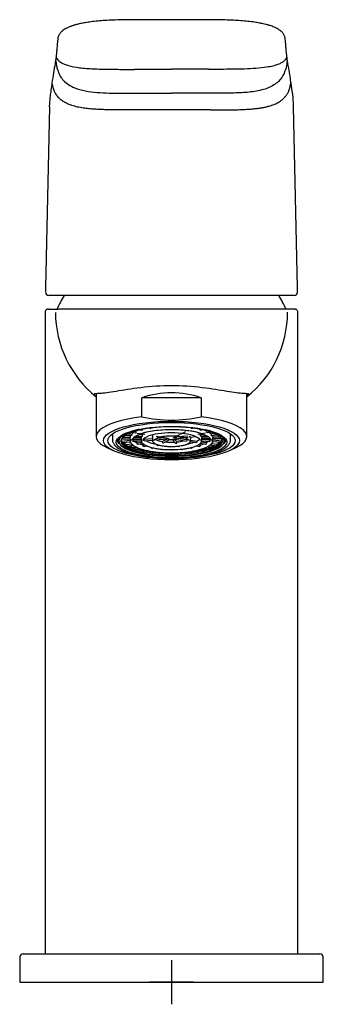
# Model space of a CAD drawing. Header units: millimetres. Extents: x -18 to 318, y -35 to 455.
# Tile 2 of 3: x 55 to 103, y 299 to 455. Entities that reach past the tile are written whole.
import ezdxf

# ---------------------------------------------------------------- set-up
doc = ezdxf.new("R2010")
doc.units = ezdxf.units.MM
doc.layers.add('DV1_Standard', color=7, linetype='Continuous')
doc.layers.add('Standard', color=7, linetype='Continuous')

# ---------------------------------------------------------------- blocks, each defined once
blk = doc.blocks.new('SEANNOT_GROUP')
at = {"layer": 'Standard', "color": 136}
for p, q in [((79.27, 305.97), (79.27, 298.97)), ((82.77, 302.47), (75.77, 302.47))]:
    blk.add_line(p, q, dxfattribs=at)
blk = doc.blocks.new('SE')
at = {"layer": 'DV1_Standard', "color": 7}
for p, q in [((73.4, 447.03), (79.26, 447.03)), ((85.13, 447.03), (79.26, 447.03)), ((73.23, 443.25), (79.26, 443.25)), ((85.29, 443.25), (79.26, 443.25)), ((59.95, 441.06), (59.96, 441.35)), ((98.58, 441.06), (98.57, 441.37)), ((59.93, 441.06), (59.33, 412.42)), ((99.19, 412.43), (98.6, 441.06)), ((98.7, 411.2), (59.83, 411.2)), ((59.26, 408.56), (59.26, 306.97)), ((59.76, 409.04), (61.28, 409.04)), ((98.71, 409.04), (61.28, 409.04)), ((98.71, 409.04), (98.76, 409.04)), ((99.26, 306.97), (99.26, 408.56)), ((67.33, 395.65), (67.33, 388.88)), ((83.95, 395), (74.57, 395)), ((74.57, 392.01), (74.57, 395)), ((83.95, 395), (83.95, 392.01)), ((91.2, 388.88), (91.2, 395.66)), ((74.32, 389.93), (74.55, 389.87)), ((74.59, 389.87), (74.59, 389.87)), ((75.83, 390.2), (75.88, 390.18)), ((75.93, 390.17), (75.94, 390.17)), ((82.47, 390.19), (82.48, 390.19)), ((82.54, 390.2), (82.57, 390.21)), ((83.84, 389.9), (83.84, 389.89)), ((83.88, 389.89), (84.1, 389.96)), ((69.91, 389.3), (69.91, 388.37)), ((70.8, 388.32), (70.97, 387.87)), ((71.35, 388.17), (72.73, 388.28)), ((71.37, 388.53), (72.72, 388.54)), ((71.56, 388.77), (72.71, 388.78)), ((71.98, 389.09), (72.92, 389.02)), ((72.37, 389.3), (72.96, 389.26)), ((72.72, 388.7), (72.71, 388.78)), ((72.72, 388.54), (72.73, 388.23)), ((72.93, 389.03), (72.93, 389.03)), ((72.96, 389.18), (72.96, 389.26)), ((73, 389.56), (73.54, 389.47)), ((73.1, 388.54), (74.46, 388.54)), ((73.21, 388.32), (73.2, 388.23)), ((73.21, 388.32), (74.46, 388.42)), ((73.34, 388.78), (74.45, 388.78)), ((73.51, 389.73), (73.63, 389.71)), ((73.56, 389.48), (73.57, 389.48)), ((73.62, 388.97), (74.6, 388.9)), ((73.63, 389.63), (73.63, 389.71)), ((73.79, 389.43), (75.06, 389.23)), ((74.07, 389.18), (74.64, 389.14)), ((74.45, 388.78), (74.46, 388.7)), ((74.46, 388.55), (74.47, 388.23)), ((74.61, 388.91), (74.61, 388.9)), ((74.64, 389.14), (74.64, 389.05)), ((74.88, 388.45), (76.23, 388.56)), ((74.88, 388.45), (74.88, 388.37)), ((74.92, 388.21), (76.24, 388.32)), ((76.23, 388.75), (76.25, 388.24)), ((76.62, 388.35), (76.62, 388.35)), ((76.63, 388.35), (78.68, 388.51)), ((76.85, 388.94), (78.7, 388.64)), ((76.97, 388.62), (78.25, 388.72)), ((77.8, 388.1), (78.61, 388.5)), ((77.98, 387.89), (79, 388.41)), ((78.43, 388.65), (78.4, 388.69)), ((79.36, 388.4), (79.9, 387.84)), ((79.65, 388.74), (80.67, 389.25)), ((79.71, 388.44), (80.13, 388.02)), ((79.78, 388.47), (81.63, 388.17)), ((79.86, 388.6), (81.92, 388.77)), ((80.08, 388.86), (80.02, 388.78)), ((80.08, 388.86), (81.86, 389.01)), ((80.29, 388.64), (81.71, 388.41)), ((80.81, 389.32), (81.54, 389.69)), ((81.71, 388.33), (81.71, 388.41)), ((82.18, 388.8), (82.18, 388.79)), ((82.19, 388.79), (83.11, 388.86)), ((82.28, 388.24), (82.3, 388.75)), ((82.28, 388.32), (83.26, 388.16)), ((83.42, 389.26), (84.67, 389.47)), ((83.86, 389.17), (84.38, 389.21)), ((83.86, 389.17), (83.86, 389.08)), ((83.89, 388.93), (83.89, 388.93)), ((83.9, 388.92), (84.85, 389)), ((84.05, 388.23), (84.07, 388.59)), ((84.06, 388.45), (85.35, 388.36)), ((84.07, 388.81), (85.14, 388.82)), ((84.07, 388.73), (84.07, 388.81)), ((84.07, 388.58), (84.07, 388.58)), ((84.07, 388.57), (85.4, 388.57)), ((84.89, 389.51), (84.9, 389.51)), ((84.92, 389.51), (85.43, 389.59)), ((85.35, 388.27), (85.35, 388.36)), ((85.53, 389.3), (86.06, 389.35)), ((85.53, 389.3), (85.53, 389.21)), ((85.56, 389.07), (85.56, 389.06)), ((85.57, 389.06), (86.48, 389.13)), ((85.79, 388.23), (85.81, 388.66)), ((85.79, 388.33), (87.21, 388.22)), ((85.81, 388.82), (85.8, 388.73)), ((85.8, 388.58), (85.8, 388.58)), ((85.8, 388.58), (87.13, 388.58)), ((85.81, 388.82), (86.9, 388.83)), ((85.81, 388.66), (85.81, 388.74)), ((87.21, 388.19), (87.21, 388.22)), ((88.61, 388.37), (88.61, 389.3)), ((69.03, 387.13), (70.05, 386.65)), ((71.35, 388.17), (71.35, 388.14)), ((71.36, 388.09), (71.35, 388.14)), ((71.4, 387.94), (71.4, 387.94)), ((71.41, 387.94), (71.4, 387.94)), ((71.41, 387.94), (71.41, 387.94)), ((71.42, 387.93), (72.77, 388.04)), ((72.16, 387.61), (72.95, 387.74)), ((72.16, 387.61), (72.16, 387.57)), ((72.16, 387.52), (72.16, 387.57)), ((72.24, 387.38), (72.24, 387.38)), ((72.26, 387.37), (73.17, 387.53)), ((73.23, 388.09), (73.23, 388.08)), ((73.25, 388.08), (74.48, 388.18)), ((73.45, 387.12), (73.72, 387.2)), ((73.45, 387.12), (73.45, 387.09)), ((73.45, 387.04), (73.45, 387.09)), ((73.56, 386.9), (73.55, 386.9)), ((73.59, 386.9), (74.08, 387.04)), ((73.81, 387.88), (74.53, 388.01)), ((73.81, 387.88), (73.81, 387.8)), ((73.87, 387.66), (73.88, 387.65)), ((73.9, 387.65), (74.7, 387.79)), ((74.79, 387.51), (74.99, 387.57)), ((74.79, 387.51), (74.79, 387.43)), ((74.88, 387.29), (74.89, 387.29)), ((74.91, 388.22), (74.91, 388.22)), ((74.92, 387.29), (75.32, 387.4)), ((75.14, 386.67), (75.13, 386.71)), ((76.19, 387.01), (76.18, 387.01)), ((76.25, 387.02), (76.37, 387.08)), ((76.93, 387.57), (76.93, 387.63)), ((77.05, 387.44), (77.04, 387.44)), ((77.1, 387.45), (77.26, 387.53)), ((77.7, 386.83), (77.71, 386.83)), ((77.8, 388.1), (77.8, 388.02)), ((77.91, 387.88), (77.92, 387.88)), ((79.33, 386.78), (79.32, 386.78)), ((79.99, 387.81), (80.01, 387.81)), ((80.12, 387.93), (80.13, 388.02)), ((80.37, 387.37), (80.38, 387.35)), ((80.47, 387.32), (80.48, 387.32)), ((80.94, 386.84), (80.95, 386.84)), ((81.65, 388.18), (81.66, 388.18)), ((82.23, 388.08), (83.18, 387.92)), ((82.25, 387.1), (82.39, 387.03)), ((82.44, 387.03), (82.45, 387.03)), ((83.14, 386.67), (83.35, 386.57)), ((83.2, 387.93), (83.2, 387.93)), ((83.26, 388.08), (83.26, 388.16)), ((83.27, 387.43), (83.7, 387.31)), ((83.54, 386.74), (83.53, 386.69)), ((83.59, 387.61), (83.82, 387.54)), ((83.73, 387.31), (83.74, 387.31)), ((83.82, 387.46), (83.82, 387.54)), ((83.85, 387.82), (84.69, 387.68)), ((84.01, 388.04), (84.77, 387.92)), ((84.05, 388.2), (85.31, 388.11)), ((84.53, 387.08), (85.05, 386.93)), ((84.71, 387.68), (84.72, 387.69)), ((84.77, 387.83), (84.77, 387.92)), ((84.89, 387.24), (85.19, 387.16)), ((85.09, 386.94), (85.08, 386.93)), ((85.19, 387.13), (85.19, 387.16)), ((85.19, 387.13), (85.19, 387.07)), ((85.32, 388.12), (85.33, 388.12)), ((85.4, 387.57), (86.34, 387.42)), ((85.61, 387.79), (86.45, 387.65)), ((85.77, 388.08), (87.15, 387.98)), ((86.37, 387.42), (86.36, 387.42)), ((86.45, 387.62), (86.44, 387.57)), ((86.45, 387.62), (86.45, 387.65)), ((87.16, 387.99), (87.16, 387.98)), ((87.21, 388.19), (87.21, 388.13)), ((87.55, 387.88), (87.68, 388.21)), ((88.47, 386.65), (89.49, 387.13)), ((75.26, 386.54), (75.25, 386.54)), ((75.32, 386.54), (75.51, 386.64)), ((77.24, 386.31), (77.23, 386.31)), ((77.33, 386.34), (77.37, 386.39)), ((79.35, 386.24), (79.34, 386.24)), ((81.31, 386.4), (81.36, 386.35)), ((81.46, 386.32), (81.45, 386.32)), ((83.42, 386.56), (83.41, 386.56)), ((55.26, 306.48), (55.22, 302.47)), ((55.77, 306.97), (72.36, 306.97)), ((72.36, 306.97), (86.17, 306.97)), ((86.17, 306.97), (102.75, 306.97)), ((102.77, 306.97), (102.75, 306.97)), ((103.3, 302.47), (103.27, 306.48)), ((55.24, 302.47), (103.3, 302.47)), ((103.3, 302.47), (103.29, 302.47))]:
    blk.add_line(p, q, dxfattribs=at)
for centre, radius, start, end in [((59.82, 411.7), 0.5, 178.8014, 270), ((98.7, 411.7), 0.5, 269.9851, 1.2142), ((98.71, 411.7), 0.5, 270, 1.1986), ((79.26, 400.64), 20, 148.1153, 155.1654), ((79.26, 400.64), 20, 24.8346, 31.8798), ((78.16, 408.63), 17.28, 180.283, 231.1327), ((80.48, 408.57), 17.16, 308.6813, 359.917), ((79.26, 359.68), 37.24, 82.4763, 97.5237), ((79.26, 412.45), 20.97, 257.0745, 282.9255), ((76.2, 384.24), 6.05, 112.0798, 115.2089), ((75.91, 390.3), 0.138, 283.3706, 323.6812), ((82.5, 390.32), 0.137, 218.6638, 257.5469), ((72, 388.79), 0.917, 214.0418, 225.2343), ((72, 388.82), 0.917, 214.856, 225.2043), ((73.4, 388.73), 0.684, 153.7073, 175.8943), ((61.08, 388.3), 11.65, 1.2287, 1.967), ((73.71, 388.81), 0.7, 205.2845, 224.3861), ((74.95, 388.74), 0.501, 160.0357, 174.639), ((65.85, 388.41), 8.61, 0.9199, 1.9183), ((77.35, 391.89), 4.25, 238.9837, 262.7003), ((78.09, 390.67), 2.59, 242.4535, 263.5655), ((78.76, 389.01), 0.491, 227.5467, 266.1044), ((78.99, 389.26), 0.84, 243.6145, 261.3639), ((78.67, 388.73), 0.225, 274.2318, 287.7261), ((78.76, 389.02), 0.384, 260.7592, 272.8953), ((79.26, 390.57), 2.18, 263.0427, 273.0197), ((79.38, 389.75), 1.35, 275.3813, 288.2925), ((79.5, 389.02), 0.323, 277.0373, 298.219), ((79.75, 388.93), 0.447, 268.679, 310.4772), ((79.62, 389.08), 0.507, 289.874, 322.7127), ((79.84, 388.97), 0.366, 263.2765, 274.482), ((79.66, 388.11), 0.869, 60.6382, 67.0765), ((79.82, 388.88), 0.364, 305.6482, 313.3416), ((79.8, 392.86), 4.85, 273.7998, 287.6308), ((83.54, 388.73), 0.538, 9.6137, 22.9913), ((86.79, 388.63), 2.72, 177.9701, 181.1266), ((84.86, 388.79), 0.653, 318.1909, 334.6309), ((85.08, 388.71), 0.734, 8.4118, 28.9844), ((88.68, 388.63), 2.87, 177.8734, 180.8657), ((86.58, 388.8), 0.856, 317.3354, 323.8251), ((86.58, 388.77), 0.856, 317.3029, 324.4571), ((86.9, 388.57), 0.859, 330.1262, 346.9661), ((71.71, 388.11), 0.357, 184.2138, 208.8653), ((73.43, 390.27), 2.99, 231.2098, 244.7195), ((73.43, 390.31), 2.99, 232.1413, 244.7063), ((72.27, 387.45), 0.0814, 238.8522, 243.9497), ((72.27, 387.43), 0.0531, 244.0528, 250.9695), ((75.61, 394.83), 8.04, 247.2736, 254.4055), ((75.61, 394.86), 8.04, 247.7121, 254.3992), ((73.62, 387.06), 0.17, 185.1991, 240.1212), ((74.8, 389.94), 2.29, 234.0118, 244.3277), ((73.58, 387.01), 0.11, 246.9213, 254.1671), ((73.58, 386.98), 0.0795, 254.17, 263.2445), ((77.63, 402.07), 15.55, 255.9554, 260.7514), ((77.63, 402.1), 15.55, 256.189, 259.6144), ((76.47, 393.43), 6.15, 248.5826, 254.2045), ((75.29, 386.68), 0.15, 186.138, 248.5105), ((78.01, 398.97), 11.9, 256.6538, 257.6687), ((76.21, 387.14), 0.136, 179.8546, 257.1373), ((77.07, 387.57), 0.136, 179.7459, 257.0567), ((78.74, 397.4), 10.58, 261.833, 265.844), ((77.71, 386.97), 0.131, 219.8743, 265.0378), ((77.72, 386.95), 0.113, 265.0637, 317.9086), ((77.94, 388.01), 0.136, 179.4921, 256.8688), ((77.93, 387.98), 0.0992, 262.3463, 296.0855), ((79.05, 394.5), 7.19, 263.0522, 267.7698), ((79.26, 397.14), 9.16, 263.7138, 273.1021), ((79.32, 386.9), 0.123, 230.7403, 270.855), ((79.33, 386.9), 0.124, 269.4695, 308.9331), ((79.99, 387.92), 0.112, 224.426, 275.0388), ((79.99, 387.94), 0.132, 275.7476, 357.8626), ((80.46, 387.43), 0.112, 224.4308, 275.1617), ((80.47, 387.45), 0.132, 275.5849, 338.9849), ((80.93, 386.95), 0.112, 224.4329, 275.2146), ((80.94, 386.97), 0.132, 275.515, 329.0841), ((80.15, 395.47), 7.95, 281.5616, 289.7686), ((82.42, 387.16), 0.138, 283.832, 0.1523), ((80.6, 398.51), 11.43, 282.5343, 283.8663), ((83.38, 386.71), 0.154, 298.7416, 353.6603), ((81.01, 401.47), 14.94, 279.7292, 284.5955), ((81.01, 401.5), 14.94, 280.51, 284.3513), ((85.06, 387), 0.0643, 262.5608, 286.9655), ((85.05, 387.07), 0.135, 287.3599, 302.5978), ((85.01, 387.09), 0.183, 309.4982, 353.9282), ((83.08, 394.37), 7.55, 286.2433, 293.5679), ((83.08, 394.41), 7.55, 286.2518, 293.1033), ((86.3, 387.54), 0.129, 298.9117, 312.8119), ((86.19, 387.59), 0.248, 322.8258, 354.263), ((85.24, 390.07), 2.73, 296.3333, 310.4316), ((85.24, 390.1), 2.73, 296.3492, 309.4269), ((86.98, 388.13), 0.231, 319.8718, 326.2465), ((86.71, 388.18), 0.494, 338.9515, 354.1784), ((75.27, 386.67), 0.137, 251.8241, 260.719), ((75.28, 386.64), 0.11, 260.6845, 271.057), ((75.28, 386.62), 0.0879, 273.1745, 297.055), ((77.24, 386.44), 0.134, 185.907, 254.1045), ((77.24, 386.46), 0.153, 255.2105, 265.7339), ((77.25, 386.45), 0.136, 265.706, 277.1175), ((77.25, 386.41), 0.104, 277.2813, 318.3747), ((79.33, 386.36), 0.118, 203.6104, 257.5035), ((79.34, 386.39), 0.151, 257.7272, 270.1804), ((79.35, 386.39), 0.152, 270.1591, 282.6479), ((79.36, 386.36), 0.119, 282.9661, 334.8382), ((81.43, 386.42), 0.102, 224.0763, 258.6485), ((81.44, 386.45), 0.132, 259.6884, 274.6704), ((81.45, 386.48), 0.153, 274.6215, 288.4168), ((81.45, 386.46), 0.135, 290.0473, 354.0553), ((83.39, 386.65), 0.088, 243.3643, 256.7265), ((83.39, 386.66), 0.101, 261.2379, 279.8854), ((83.39, 386.71), 0.147, 280.0334, 294.779), ((55.76, 306.47), 0.5, 90, 179.5), ((102.77, 306.47), 0.5, 0.5, 90)]:
    blk.add_arc(centre, radius, start, end, dxfattribs=at)
for centre, major_axis, ratio, start_param, end_param in [((79.26, 385.8), (-11.94, 0), 0.838561, 4.308563, 5.116215), ((79.26, 388.88), (11.93, 0), 0.285187, 1.974622, 3.68302), ((79.26, 388.88), (-11.93, 0), 0.285187, 2.600166, 4.308563), ((79.26, 388.14), (8.34, 0), 0.285192, 2.229343, 6.283185), ((79.26, 388.13), (6.4, 0), 0.285187, 0.708074, 2.514), ((79.26, 388.13), (6.4, 0), 0.285187, 0.680303, 2.459504), ((79.26, 388.14), (8.34, 0), 0.285192, 0, 0.86232), ((79.26, 388.37), (9.35, 0), 0.285187, 3.143132, 3.15174), ((79.26, 388.59), (8.51, 0), 0.285192, 3.148989, 3.251215), ((79.26, 388.32), (8.02, 0), 0.285192, 3.141434, 6.235336), ((79.26, 388.76), (-6.55, 0), 0.285192, -0.418527, -0.272287), ((79.26, 388.25), (-6.27, 0), 0.285187, 6.272625, 6.283185), ((79.26, 388.25), (-6.27, 0), 0.285187, 0, 0.010148), ((79.26, 388.25), (-4.79, 0), 0.285187, 6.262715, 6.283185), ((79.26, 388.25), (-4.79, 0), 0.285187, 0, 0.010502), ((79.26, 388.76), (-4.81, 0), 0.285192, -0.384094, -0.279682), ((79.26, 388.25), (-4.53, 0), 0.285187, 6.272684, 6.283185), ((79.26, 388.25), (-4.53, 0), 0.285187, 0, 0.010148), ((79.26, 388.13), (-4.66, 0), 0.285187, 3.778958, 5.64829), ((79.26, 388.13), (-4.67, 0), 0.285187, 3.787897, 5.639739), ((79.26, 388.25), (3.02, 0), 0.285187, 3.123982, 3.152094), ((79.26, 388.25), (2.76, 0), 0.285187, 3.13627, 3.15174), ((79.26, 388.13), (2.89, 0), 0.285187, 0.71851, 2.45901), ((79.26, 388.13), (2.88, 0), 0.285187, 0.647038, 2.38274), ((79.26, 388.76), (4.81, 0), 0.285192, 0.299718, 0.402614), ((79.26, 388.25), (-4.79, 0), 0.285187, 3.131091, 3.15174), ((79.26, 388.76), (6.55, 0), 0.285192, 0.292324, 0.436723), ((79.26, 388.25), (-6.27, 0), 0.285187, 3.152094, 3.155747), ((79.26, 388.25), (6.53, 0), 0.285187, 0, 0.010148), ((79.26, 388.25), (6.53, 0), 0.285187, 6.280797, 6.283185), ((79.26, 388.59), (8.51, 0), 0.285192, 6.173563, 6.271923), ((79.26, 388.57), (-8.16, 0), 0.285192, 0.205538, 0.270371), ((79.26, 388.57), (-8.16, 0), 0.285192, 0.273206, 0.531436), ((79.26, 388.57), (-8.16, 0), 0.285192, 0.535737, 0.79253), ((79.26, 388.57), (-8.16, 0), 0.285192, 0.798241, 1.053663), ((79.26, 388.13), (6.4, 0), 0.285187, 4.044112, 5.31479), ((79.26, 388.13), (-4.66, 0), 0.285187, 1.087328, 2.206344), ((79.26, 388.13), (2.88, 0), 0.285187, 4.226708, 5.18611), ((79.26, 388.13), (-4.67, 0), 0.285187, 1.294238, 2.055367), ((79.26, 388.13), (2.89, 0), 0.285187, 4.545926, 5.277525), ((79.26, 388.57), (8.16, 0), 0.285192, -1.03165, -0.781292), ((79.26, 388.76), (6.25, 0), 0.285192, -0.753908, -0.615893), ((79.26, 388.76), (6.25, 0), 0.285192, -0.492106, -0.365007), ((79.26, 388.57), (8.16, 0), 0.285192, -0.769533, -0.519721), ((79.26, 388.57), (8.16, 0), 0.285192, -0.507503, -0.258059), ((79.26, 388.57), (-8.16, 0), 0.285192, -3.387157, -3.34713), ((79.26, 388.57), (-8.16, 0), 0.285192, 1.060704, 1.31485), ((79.26, 388.13), (6.4, 0), 0.285187, 4.101957, 5.211538), ((79.26, 388.57), (-8.16, 0), 0.285192, 1.323115, 1.576099), ((79.26, 388.57), (8.16, 0), 0.285192, 4.727057, 4.979012), ((79.26, 388.57), (8.16, 0), 0.285192, -1.29385, -1.042775)]:
    blk.add_ellipse(centre, major_axis=major_axis, ratio=ratio, start_param=start_param, end_param=end_param, dxfattribs=at)
for centre, major_axis in [((79.26, 388.23), (-10.75, 0)), ((79.26, 388.23), (10.07, 0)), ((79.26, 387.99), (-8.75, 0))]:
    blk.add_ellipse(centre, major_axis=major_axis, ratio=0.285187, dxfattribs=at)
for points, knots in [([(98.59, 441.41), (98.58, 441.46), (98.58, 441.67), (98.55, 442.07), (98.53, 442.59), (98.45, 443.12), (98.36, 443.67), (98.28, 444.22), (98.18, 444.97), (98.03, 445.96), (97.85, 447.07), (97.71, 447.87), (97.63, 448.3), (97.6, 448.5), (97.57, 448.66), (97.54, 448.95), (97.5, 449.37), (97.46, 449.75), (97.43, 450.16), (97.39, 450.54), (97.36, 450.89), (97.33, 451.19), (97.31, 451.45), (97.29, 451.64), (97.28, 451.77), (97.27, 451.86), (97.25, 451.96), (97.22, 452.08), (97.19, 452.22), (97.13, 452.37), (97.04, 452.55), (96.91, 452.74), (96.75, 452.93), (96.57, 453.1), (96.38, 453.24), (96.2, 453.36), (96.01, 453.48), (95.79, 453.59), (95.52, 453.71), (95.22, 453.83), (94.93, 453.93), (94.7, 454), (94.54, 454.05), (94.39, 454.09), (94.15, 454.16), (93.75, 454.25), (93.14, 454.37), (92.35, 454.5), (91.36, 454.62), (90.24, 454.73), (89.03, 454.8), (87.7, 454.85), (86.25, 454.88), (84.5, 454.88), (82.42, 454.88), (80.09, 454.88), (77.82, 454.88), (75.74, 454.88), (73.83, 454.88), (72.05, 454.88), (70.46, 454.84), (69.08, 454.78), (67.88, 454.69), (66.79, 454.58), (65.83, 454.45), (65.02, 454.3), (64.35, 454.15), (63.9, 454.03), (63.6, 453.93), (63.4, 453.86), (63.17, 453.78), (62.92, 453.67), (62.64, 453.54), (62.37, 453.39), (62.13, 453.23), (61.94, 453.09), (61.78, 452.93), (61.57, 452.7), (61.38, 452.37), (61.28, 452), (61.24, 451.7), (61.21, 451.41), (61.18, 451.12), (61.15, 450.79), (61.12, 450.42), (61.09, 450.07), (61.06, 449.74), (61.03, 449.43), (61, 449.11), (60.97, 448.73), (60.93, 448.54), (60.88, 448.25), (60.76, 447.57), (60.57, 446.43), (60.35, 445.03), (60.21, 443.95), (60.1, 443.26), (60.02, 442.8), (60, 442.46), (59.99, 442.29), (59.98, 442.26)], [0, 0, 0, 0, 0.005646, 0.026321, 0.047924, 0.07046, 0.093637, 0.117679, 0.142088, 0.190946, 0.247308, 0.287596, 0.295974, 0.304327, 0.312647, 0.320893, 0.328769, 0.337993, 0.347295, 0.355668, 0.363202, 0.369892, 0.375724, 0.380113, 0.382109, 0.383978, 0.385953, 0.388181, 0.390784, 0.393685, 0.396917, 0.400627, 0.40457, 0.408132, 0.411056, 0.413631, 0.416057, 0.418559, 0.421591, 0.424743, 0.427521, 0.429477, 0.430636, 0.431539, 0.433055, 0.436326, 0.440501, 0.4456, 0.451715, 0.458198, 0.464712, 0.471845, 0.479691, 0.488137, 0.499815, 0.513156, 0.525539, 0.536352, 0.546554, 0.556154, 0.564976, 0.57205, 0.578742, 0.585046, 0.59092, 0.596341, 0.601346, 0.605444, 0.607295, 0.608959, 0.611066, 0.613767, 0.616724, 0.620274, 0.623962, 0.627141, 0.629782, 0.633341, 0.641194, 0.64792, 0.653898, 0.659654, 0.665868, 0.673394, 0.681656, 0.690303, 0.696751, 0.703525, 0.710623, 0.718093, 0.727264, 0.740272, 0.754011, 0.818257, 0.889533, 0.937884, 0.958396, 0.978143, 0.996975, 1, 1, 1, 1]), ([(60.94, 448.38), (60.95, 448.33), (60.98, 448.02), (61.07, 447.46), (61.28, 446.71), (61.62, 445.96), (62.14, 445.25), (62.89, 444.6), (64.03, 444), (65.61, 443.56), (67.49, 443.34), (69.4, 443.26), (71.32, 443.25), (72.59, 443.25), (73.23, 443.25)], [0, 0, 0, 0, 0.015317, 0.091576, 0.167835, 0.244094, 0.320353, 0.396611, 0.47287, 0.578297, 0.683723, 0.789149, 0.894576, 1, 1, 1, 1]), ([(61.01, 448.94), (61.05, 448.85), (61.14, 448.68), (61.34, 448.43), (61.73, 448.1), (62.48, 447.71), (64.12, 447.32), (66.33, 447.11), (68.68, 447.04), (71.05, 447.02), (72.62, 447.02), (73.4, 447.02)], [0, 0, 0, 0, 0.069885, 0.137847, 0.203245, 0.34121, 0.472754, 0.605169, 0.737583, 0.869315, 1, 1, 1, 1]), ([(97.52, 448.94), (97.51, 448.92), (97.46, 448.81), (97.33, 448.6), (97.07, 448.32), (96.69, 448.04), (96.13, 447.78), (95.36, 447.54), (94.21, 447.32), (92.67, 447.15), (90.81, 447.06), (88.92, 447.03), (87.02, 447.02), (85.76, 447.02), (85.13, 447.02)], [0, 0, 0, 0, 0.013542, 0.089938, 0.166334, 0.24273, 0.319126, 0.395523, 0.471919, 0.577535, 0.683151, 0.788768, 0.894384, 1, 1, 1, 1]), ([(97.58, 448.38), (97.54, 448.04), (97.45, 447.36), (97.08, 446.24), (96.33, 445.06), (94.7, 444.01), (92.44, 443.46), (90.06, 443.28), (87.67, 443.25), (86.08, 443.25), (85.29, 443.25)], [0, 0, 0, 0, 0.103265, 0.203432, 0.337815, 0.471471, 0.604222, 0.736973, 0.868487, 1, 1, 1, 1]), ([(73.07, 440.61), (73.07, 440.61), (72.77, 440.61), (72.16, 440.61), (71.24, 440.61), (70.32, 440.61), (69.4, 440.62), (68.49, 440.64), (67.57, 440.68), (66.65, 440.73), (65.74, 440.82), (64.83, 440.96), (63.95, 441.15), (63.06, 441.44), (62.51, 441.7), (61.98, 442.02), (61.5, 442.4), (61.1, 442.87), (60.78, 443.39), (60.55, 443.96), (60.43, 444.47), (60.38, 444.79), (60.37, 444.9)], [0, 0, 0, 0, 0.000001, 0.057854, 0.115708, 0.173562, 0.231416, 0.289269, 0.347123, 0.404977, 0.46283, 0.520684, 0.578538, 0.636392, 0.684332, 0.732272, 0.780212, 0.828152, 0.876092, 0.924032, 0.971972, 1, 1, 1, 1]), ([(59.98, 442.26), (59.98, 442.14), (59.96, 441.88), (59.95, 441.59), (59.94, 441.41), (59.94, 441.38)], [0, 0, 0, 0, 0.416576, 0.900482, 1, 1, 1, 1]), ([(85.45, 440.61), (84.87, 440.61), (83.68, 440.61), (81.92, 440.61), (80.15, 440.61), (78.38, 440.61), (76.61, 440.61), (74.84, 440.61), (73.66, 440.61), (73.07, 440.61)], [0, 0, 0, 0, 0.142857, 0.285715, 0.428572, 0.57143, 0.714287, 0.857144, 1, 1, 1, 1]), ([(59.33, 412.42), (59.33, 412.24), (59.32, 412.1), (59.32, 411.84), (59.32, 411.75), (59.32, 411.72)], [0, 0, 0, 0, 0.425519, 0.425519, 1, 1, 1, 1]), ([(99.21, 411.71), (99.21, 411.74), (99.21, 411.83), (99.2, 412.1), (99.2, 412.24), (99.2, 412.42)], [0, 0, 0, 0, 0.585501, 0.585501, 1, 1, 1, 1]), ([(59.76, 409.04), (59.68, 409.04), (59.58, 409.03), (59.46, 408.98), (59.39, 408.92), (59.33, 408.85), (59.27, 408.72), (59.27, 408.62), (59.26, 408.54)], [0, 0, 0, 0, 0.267791, 0.386378, 0.500022, 0.613662, 0.732239, 1, 1, 1, 1]), ([(99.26, 408.54), (99.26, 408.63), (99.24, 408.77), (99.14, 408.93), (98.98, 409.03), (98.84, 409.04), (98.76, 409.04)], [0, 0, 0, 0, 0.251254, 0.499989, 0.748735, 1, 1, 1, 1]), ([(74.39, 396.6), (72.92, 396.43), (71.59, 396.2), (69.37, 395.85), (68.51, 395.73), (67.33, 395.65), (67.03, 395.68), (67, 395.51), (67.1, 395.39), (67.32, 395.2)], [0, 0, 0, 0, 0.27719, 0.27719, 0.55438, 0.55438, 0.83157, 0.83157, 1, 1, 1, 1]), ([(91.21, 395.21), (91.25, 395.24), (91.28, 395.27), (91.45, 395.43), (91.52, 395.52), (91.5, 395.68), (91.19, 395.65), (90.03, 395.73), (89.15, 395.85), (86.95, 396.2), (85.61, 396.42), (84.14, 396.6)], [0, 0, 0, 0, 0.027513, 0.027513, 0.16644, 0.16644, 0.444293, 0.444293, 0.722147, 0.722147, 1, 1, 1, 1]), ([(71.24, 388.11), (71.22, 388.71), (72.06, 389.31), (75.02, 390.17), (77.1, 390.42), (80.25, 390.43), (81.31, 390.38), (83.26, 390.15), (84.16, 389.99), (85.65, 389.57), (86.26, 389.32), (87.09, 388.77), (87.31, 388.47), (87.34, 387.56), (86.5, 386.96), (83.54, 386.1), (81.46, 385.85), (78.3, 385.84), (77.25, 385.9), (75.3, 386.12), (74.4, 386.29), (72.9, 386.7), (72.3, 386.96), (71.47, 387.51), (71.25, 387.81), (71.24, 388.11)], [0, 0, 0, 0, 0.125, 0.125, 0.25, 0.25, 0.3125, 0.3125, 0.375, 0.375, 0.4375, 0.4375, 0.5, 0.5, 0.625, 0.625, 0.75, 0.75, 0.8125, 0.8125, 0.875, 0.875, 0.9375, 0.9375, 1, 1, 1, 1]), ([(71.24, 388.11), (71.26, 387.5), (72.14, 386.92), (75.15, 386.08), (77.25, 385.84), (80.4, 385.85), (81.45, 385.91), (83.37, 386.14), (84.26, 386.32), (85.72, 386.74), (86.31, 387), (87.1, 387.55), (87.3, 387.85), (87.27, 388.76), (86.38, 389.35), (83.37, 390.19), (81.28, 390.43), (78.13, 390.42), (77.08, 390.35), (75.15, 390.12), (74.26, 389.95), (72.8, 389.52), (72.21, 389.26), (71.44, 388.72), (71.24, 388.43), (71.24, 388.13)], [0, 0, 0, 0, 0.1252, 0.1252, 0.250401, 0.250401, 0.313001, 0.313001, 0.375601, 0.375601, 0.438201, 0.438201, 0.500801, 0.500801, 0.626002, 0.626002, 0.751202, 0.751202, 0.813802, 0.813802, 0.876402, 0.876402, 0.939002, 0.939002, 1, 1, 1, 1]), ([(74.59, 389.87), (74.58, 389.86), (74.57, 389.86), (74.56, 389.87), (74.56, 389.87), (74.55, 389.87), (74.55, 389.87)], [0, 0, 0, 0, 0.856178, 0.856178, 0.856178, 1, 1, 1, 1]), ([(74.68, 390.01), (74.68, 390), (74.68, 389.98), (74.67, 389.97), (74.67, 389.96), (74.67, 389.94), (74.66, 389.93), (74.65, 389.92), (74.65, 389.91), (74.64, 389.9), (74.63, 389.89), (74.62, 389.88), (74.61, 389.88), (74.6, 389.87), (74.6, 389.87), (74.59, 389.87)], [0, 0, 0, 0, 0.221311, 0.221311, 0.221311, 0.442628, 0.442628, 0.442628, 0.663859, 0.663859, 0.663859, 0.885042, 0.885042, 0.885042, 1, 1, 1, 1]), ([(75.93, 390.17), (75.92, 390.17), (75.91, 390.17), (75.89, 390.17), (75.89, 390.17), (75.88, 390.17), (75.88, 390.18)], [0, 0, 0, 0, 0.63709, 0.63709, 0.63709, 1, 1, 1, 1]), ([(82.54, 390.2), (82.54, 390.19), (82.53, 390.19), (82.53, 390.19), (82.52, 390.19), (82.51, 390.19), (82.5, 390.19), (82.49, 390.19), (82.49, 390.19), (82.48, 390.19)], [0, 0, 0, 0, 0.0557124, 0.0557124, 0.0557124, 0.6770604, 0.6770604, 0.6770604, 1, 1, 1, 1]), ([(83.84, 389.9), (83.83, 389.9), (83.82, 389.9), (83.81, 389.91), (83.8, 389.92), (83.79, 389.93), (83.78, 389.94), (83.77, 389.95), (83.77, 389.96), (83.76, 389.97), (83.76, 389.99), (83.75, 390), (83.75, 390.01), (83.75, 390.02), (83.75, 390.03), (83.75, 390.04)], [0, 0, 0, 0, 0.221181, 0.221181, 0.221181, 0.442362, 0.442362, 0.442362, 0.66354, 0.66354, 0.66354, 0.884735, 0.884735, 0.884735, 1, 1, 1, 1]), ([(83.88, 389.89), (83.87, 389.89), (83.87, 389.89), (83.86, 389.89), (83.85, 389.89), (83.85, 389.89), (83.84, 389.89)], [0, 0, 0, 0, 0.563168, 0.563168, 0.563168, 1, 1, 1, 1]), ([(69.91, 388.33), (69.92, 388.28), (69.92, 388.18), (69.97, 388), (70.05, 387.81), (70.17, 387.62), (70.32, 387.44), (70.51, 387.26), (70.73, 387.08), (71, 386.91), (71.29, 386.75), (71.62, 386.6), (71.97, 386.46), (72.35, 386.32), (72.76, 386.2), (73.19, 386.08), (73.64, 385.97), (74.11, 385.87), (74.6, 385.78), (75.11, 385.7), (75.64, 385.63), (76.18, 385.57), (76.73, 385.52), (77.29, 385.48), (77.86, 385.45), (78.43, 385.43), (79, 385.42), (79.58, 385.42), (80.16, 385.43), (80.73, 385.45), (81.3, 385.48), (81.85, 385.53), (82.4, 385.58), (82.94, 385.64), (83.46, 385.71), (83.97, 385.79), (84.46, 385.88), (84.93, 385.98), (85.38, 386.09), (85.8, 386.21), (86.2, 386.33), (86.58, 386.47), (86.93, 386.61), (87.25, 386.76), (87.54, 386.92), (87.81, 387.09), (88.04, 387.27), (88.23, 387.47), (88.39, 387.66), (88.5, 387.86), (88.57, 388.05), (88.61, 388.23), (88.61, 388.33), (88.61, 388.37)], [0, 0, 0, 0, 0.011027, 0.027892, 0.045017, 0.062837, 0.081626, 0.101423, 0.121988, 0.14294, 0.163948, 0.184846, 0.205609, 0.226245, 0.246772, 0.26721, 0.287577, 0.307886, 0.328149, 0.348376, 0.368573, 0.388746, 0.408901, 0.429042, 0.449172, 0.469294, 0.489412, 0.509527, 0.529642, 0.54976, 0.569881, 0.59001, 0.610149, 0.630302, 0.650472, 0.670663, 0.690882, 0.711134, 0.731429, 0.751775, 0.772185, 0.792676, 0.813265, 0.833976, 0.854829, 0.875836, 0.896974, 0.918066, 0.938736, 0.956279, 0.972982, 0.990734, 1, 1, 1, 1]), ([(72.73, 388.23), (72.74, 388.2), (72.74, 388.12), (72.78, 387.99), (72.86, 387.84), (72.97, 387.7), (73.12, 387.56), (73.31, 387.42), (73.53, 387.29), (73.78, 387.17), (74.06, 387.05), (74.37, 386.94), (74.71, 386.83), (75.07, 386.74), (75.36, 386.67), (75.51, 386.64), (75.54, 386.64)], [0, 0, 0, 0, 0.042267, 0.114554, 0.187966, 0.264075, 0.342833, 0.423143, 0.503922, 0.584518, 0.664828, 0.744869, 0.824686, 0.904327, 0.983831, 1, 1, 1, 1]), ([(72.96, 389.18), (72.96, 389.16), (72.96, 389.15), (72.96, 389.14), (72.96, 389.12), (72.95, 389.11), (72.95, 389.1), (72.95, 389.08), (72.95, 389.07), (72.94, 389.06), (72.94, 389.05), (72.94, 389.04), (72.93, 389.04), (72.93, 389.03), (72.93, 389.03), (72.93, 389.03)], [0, 0, 0, 0, 0.221311, 0.221311, 0.221311, 0.442628, 0.442628, 0.442628, 0.663859, 0.663859, 0.663859, 0.885042, 0.885042, 0.885042, 1, 1, 1, 1]), ([(72.99, 388.27), (72.99, 388.28), (72.99, 388.32), (73.01, 388.4), (73.07, 388.51), (73.16, 388.63), (73.29, 388.75), (73.45, 388.87), (73.64, 388.98), (73.87, 389.1), (74.11, 389.2), (74.26, 389.26), (74.34, 389.28)], [0, 0, 0, 0, 0.028013, 0.142737, 0.250974, 0.365764, 0.477086, 0.587416, 0.697726, 0.808373, 0.919467, 1, 1, 1, 1]), ([(73.23, 388.09), (73.23, 388.09), (73.22, 388.1), (73.22, 388.1), (73.22, 388.11), (73.21, 388.12), (73.21, 388.13), (73.21, 388.14), (73.21, 388.16), (73.21, 388.17), (73.2, 388.18), (73.2, 388.2), (73.2, 388.21), (73.2, 388.22), (73.2, 388.23), (73.2, 388.23)], [0, 0, 0, 0, 0.220923, 0.220923, 0.220923, 0.441834, 0.441834, 0.441834, 0.66293, 0.66293, 0.66293, 0.884314, 0.884314, 0.884314, 1, 1, 1, 1]), ([(73.63, 389.63), (73.63, 389.61), (73.63, 389.6), (73.62, 389.58), (73.62, 389.57), (73.62, 389.56), (73.61, 389.54), (73.61, 389.53), (73.6, 389.52), (73.6, 389.51), (73.59, 389.5), (73.59, 389.49), (73.58, 389.49), (73.57, 389.48), (73.57, 389.48), (73.57, 389.48)], [0, 0, 0, 0, 0.221311, 0.221311, 0.221311, 0.442628, 0.442628, 0.442628, 0.663859, 0.663859, 0.663859, 0.885042, 0.885042, 0.885042, 1, 1, 1, 1]), ([(74.64, 389.05), (74.64, 389.04), (74.64, 389.03), (74.64, 389.01), (74.64, 389), (74.64, 388.99), (74.63, 388.97), (74.63, 388.96), (74.63, 388.95), (74.63, 388.94), (74.62, 388.93), (74.62, 388.92), (74.62, 388.91), (74.62, 388.91), (74.61, 388.91), (74.61, 388.91)], [0, 0, 0, 0, 0.22126, 0.22126, 0.22126, 0.442527, 0.442527, 0.442527, 0.663715, 0.663715, 0.663715, 0.884894, 0.884894, 0.884894, 1, 1, 1, 1]), ([(74.73, 388.26), (74.73, 388.27), (74.73, 388.3), (74.75, 388.37), (74.8, 388.46), (74.89, 388.55), (75.01, 388.65), (75.17, 388.75), (75.35, 388.84), (75.48, 388.89), (75.56, 388.92)], [0, 0, 0, 0, 0.041629, 0.186107, 0.320114, 0.462459, 0.600821, 0.738736, 0.877211, 1, 1, 1, 1]), ([(74.91, 388.22), (74.9, 388.22), (74.9, 388.23), (74.89, 388.24), (74.89, 388.24), (74.89, 388.25), (74.89, 388.27), (74.88, 388.28), (74.88, 388.29), (74.88, 388.3), (74.88, 388.32), (74.88, 388.33), (74.88, 388.35), (74.88, 388.35), (74.88, 388.36), (74.88, 388.37)], [0, 0, 0, 0, 0.220847, 0.220847, 0.220847, 0.441677, 0.441677, 0.441677, 0.662756, 0.662756, 0.662756, 0.884193, 0.884193, 0.884193, 1, 1, 1, 1]), ([(76.23, 388.75), (76.22, 388.82), (76.25, 388.89), (76.32, 388.98), (76.34, 389), (76.37, 389.02)], [0, 0, 0, 0, 0.7533552, 0.7533552, 1, 1, 1, 1]), ([(76.25, 388.24), (76.25, 388.21), (76.25, 388.15), (76.3, 388.05), (76.37, 387.95), (76.48, 387.86), (76.62, 387.76), (76.8, 387.68), (77.01, 387.6), (77.25, 387.53), (77.51, 387.47), (77.78, 387.41), (78.02, 387.38), (78.15, 387.37), (78.18, 387.36)], [0, 0, 0, 0, 0.051042, 0.129734, 0.211657, 0.301107, 0.396742, 0.493963, 0.590272, 0.685645, 0.780335, 0.87456, 0.968471, 1, 1, 1, 1]), ([(76.5, 388.25), (76.5, 388.26), (76.51, 388.28), (76.52, 388.32), (76.56, 388.38), (76.64, 388.45), (76.76, 388.52), (76.9, 388.59), (77.06, 388.65), (77.16, 388.68), (77.21, 388.7)], [0, 0, 0, 0, 0.057333, 0.202814, 0.338793, 0.483241, 0.625892, 0.769631, 0.915359, 1, 1, 1, 1]), ([(76.62, 388.35), (76.61, 388.36), (76.61, 388.36), (76.6, 388.37), (76.6, 388.38), (76.6, 388.39), (76.6, 388.4), (76.6, 388.4), (76.6, 388.4), (76.6, 388.4)], [0, 0, 0, 0, 0.493561, 0.493561, 0.493561, 0.987059, 0.987059, 0.987059, 1, 1, 1, 1]), ([(76.63, 388.35), (76.63, 388.35), (76.63, 388.35), (76.62, 388.35), (76.62, 388.35), (76.62, 388.35), (76.62, 388.35)], [0, 0, 0, 0, 0.415737, 0.415737, 0.415737, 1, 1, 1, 1]), ([(80.85, 387.44), (80.87, 387.44), (80.98, 387.46), (81.17, 387.5), (81.41, 387.57), (81.63, 387.64), (81.82, 387.72), (81.99, 387.82), (82.11, 387.91), (82.21, 388.02), (82.26, 388.12), (82.28, 388.2), (82.28, 388.24), (82.28, 388.25)], [0, 0, 0, 0, 0.018914, 0.13065, 0.242771, 0.355452, 0.468953, 0.58363, 0.699802, 0.803673, 0.898519, 0.987962, 1, 1, 1, 1]), ([(81.47, 386.95), (81.48, 386.95), (81.61, 386.97), (81.86, 387.02), (82.2, 387.09), (82.51, 387.16), (82.81, 387.25), (83.07, 387.35), (83.31, 387.45), (83.52, 387.56), (83.7, 387.67), (83.85, 387.8), (83.95, 387.93), (84.02, 388.06), (84.05, 388.16), (84.05, 388.22), (84.05, 388.24)], [0, 0, 0, 0, 0.005348, 0.086789, 0.168327, 0.249994, 0.331837, 0.413915, 0.496309, 0.57912, 0.662447, 0.746282, 0.829894, 0.902378, 0.971665, 1, 1, 1, 1]), ([(81.52, 388.63), (81.58, 388.61), (81.68, 388.57), (81.81, 388.49), (81.91, 388.42), (81.98, 388.35), (82.01, 388.3), (82.02, 388.27), (82.02, 388.26)], [0, 0, 0, 0, 0.15461, 0.327824, 0.49863, 0.667023, 0.835038, 1, 1, 1, 1]), ([(81.71, 388.33), (81.71, 388.31), (81.71, 388.3), (81.71, 388.28), (81.71, 388.27), (81.7, 388.26), (81.7, 388.24), (81.7, 388.23), (81.69, 388.22), (81.69, 388.21), (81.68, 388.2), (81.67, 388.19), (81.67, 388.19), (81.66, 388.18), (81.66, 388.18), (81.66, 388.18)], [0, 0, 0, 0, 0.22145, 0.22145, 0.22145, 0.442884, 0.442884, 0.442884, 0.664522, 0.664522, 0.664522, 0.885932, 0.885932, 0.885932, 1, 1, 1, 1]), ([(82.18, 388.8), (82.17, 388.8), (82.17, 388.81), (82.17, 388.81), (82.16, 388.82), (82.16, 388.83), (82.16, 388.84), (82.15, 388.86), (82.15, 388.87), (82.15, 388.88), (82.15, 388.9), (82.15, 388.91), (82.15, 388.92), (82.15, 388.93), (82.15, 388.94), (82.15, 388.95)], [0, 0, 0, 0, 0.221231, 0.221231, 0.221231, 0.442462, 0.442462, 0.442462, 0.663684, 0.663684, 0.663684, 0.884828, 0.884828, 0.884828, 1, 1, 1, 1]), ([(82.19, 388.79), (82.19, 388.79), (82.19, 388.79), (82.19, 388.79), (82.18, 388.79), (82.18, 388.79), (82.18, 388.79)], [0, 0, 0, 0, 0.4088535, 0.4088535, 0.4088535, 1, 1, 1, 1]), ([(82.38, 386.53), (82.52, 386.55), (82.77, 386.59), (83.16, 386.67), (83.54, 386.76), (83.9, 386.86), (84.22, 386.96), (84.53, 387.07), (84.8, 387.19), (85.04, 387.32), (85.26, 387.45), (85.44, 387.59), (85.58, 387.74), (85.7, 387.89), (85.76, 388.04), (85.79, 388.17), (85.79, 388.23), (85.79, 388.25)], [0, 0, 0, 0, 0.06419, 0.134693, 0.205265, 0.275922, 0.346692, 0.417604, 0.488701, 0.560028, 0.631633, 0.703523, 0.775544, 0.846984, 0.916658, 0.983589, 1, 1, 1, 1]), ([(82.96, 388.93), (83.03, 388.9), (83.17, 388.84), (83.35, 388.75), (83.51, 388.65), (83.63, 388.55), (83.72, 388.46), (83.77, 388.37), (83.79, 388.31), (83.79, 388.27), (83.79, 388.27)], [0, 0, 0, 0, 0.123526, 0.264414, 0.404381, 0.54335, 0.681683, 0.820411, 0.963029, 1, 1, 1, 1]), ([(83.26, 388.16), (83.39, 388.23), (83.49, 388.3), (83.62, 388.42), (83.65, 388.46), (83.69, 388.5)], [0, 0, 0, 0, 0.640761, 0.640761, 1, 1, 1, 1]), ([(83.89, 388.93), (83.88, 388.94), (83.88, 388.94), (83.88, 388.95), (83.87, 388.96), (83.87, 388.97), (83.87, 388.98), (83.86, 388.99), (83.86, 389), (83.86, 389.02), (83.86, 389.03), (83.86, 389.05), (83.86, 389.06), (83.86, 389.07), (83.86, 389.07), (83.86, 389.08)], [0, 0, 0, 0, 0.221204, 0.221204, 0.221204, 0.442409, 0.442409, 0.442409, 0.663601, 0.663601, 0.663601, 0.884775, 0.884775, 0.884775, 1, 1, 1, 1]), ([(83.9, 388.92), (83.9, 388.92), (83.9, 388.92), (83.9, 388.93), (83.89, 388.93), (83.89, 388.93), (83.89, 388.93)], [0, 0, 0, 0, 0.410692, 0.410692, 0.410692, 1, 1, 1, 1]), ([(84.19, 389.28), (84.26, 389.26), (84.4, 389.21), (84.64, 389.11), (84.86, 388.99), (85.06, 388.88), (85.22, 388.76), (85.35, 388.64), (85.45, 388.52), (85.5, 388.41), (85.53, 388.33), (85.53, 388.28), (85.53, 388.27)], [0, 0, 0, 0, 0.068481, 0.181117, 0.293377, 0.405185, 0.516503, 0.627426, 0.738309, 0.850027, 0.964886, 1, 1, 1, 1]), ([(84.89, 389.51), (84.88, 389.52), (84.88, 389.52), (84.87, 389.53), (84.86, 389.54), (84.86, 389.55), (84.85, 389.56), (84.85, 389.57), (84.84, 389.58), (84.84, 389.6), (84.83, 389.61), (84.83, 389.62), (84.83, 389.64), (84.83, 389.64), (84.83, 389.65), (84.83, 389.66)], [0, 0, 0, 0, 0.221181, 0.221181, 0.221181, 0.442362, 0.442362, 0.442362, 0.66354, 0.66354, 0.66354, 0.884735, 0.884735, 0.884735, 1, 1, 1, 1]), ([(84.92, 389.51), (84.91, 389.51), (84.91, 389.51), (84.91, 389.51), (84.9, 389.51), (84.9, 389.51), (84.9, 389.51)], [0, 0, 0, 0, 0.470964, 0.470964, 0.470964, 1, 1, 1, 1]), ([(85.35, 388.27), (85.35, 388.26), (85.35, 388.24), (85.35, 388.23), (85.35, 388.21), (85.35, 388.2), (85.35, 388.19), (85.35, 388.17), (85.34, 388.16), (85.34, 388.15), (85.34, 388.14), (85.33, 388.13), (85.33, 388.13), (85.33, 388.12), (85.33, 388.12), (85.33, 388.12)], [0, 0, 0, 0, 0.221466, 0.221466, 0.221466, 0.442931, 0.442931, 0.442931, 0.664406, 0.664406, 0.664406, 0.885686, 0.885686, 0.885686, 1, 1, 1, 1]), ([(85.56, 389.07), (85.56, 389.07), (85.55, 389.08), (85.55, 389.08), (85.55, 389.09), (85.54, 389.1), (85.54, 389.11), (85.54, 389.12), (85.54, 389.14), (85.53, 389.15), (85.53, 389.16), (85.53, 389.18), (85.53, 389.19), (85.53, 389.2), (85.53, 389.21), (85.53, 389.21)], [0, 0, 0, 0, 0.221181, 0.221181, 0.221181, 0.442362, 0.442362, 0.442362, 0.66354, 0.66354, 0.66354, 0.884735, 0.884735, 0.884735, 1, 1, 1, 1]), ([(85.57, 389.06), (85.57, 389.06), (85.57, 389.06), (85.57, 389.06), (85.57, 389.06), (85.57, 389.06), (85.56, 389.06)], [0, 0, 0, 0, 0.411436, 0.411436, 0.411436, 1, 1, 1, 1]), ([(72.16, 387.52), (72.17, 387.51), (72.17, 387.5), (72.17, 387.48), (72.18, 387.47), (72.18, 387.46), (72.19, 387.44), (72.19, 387.43), (72.2, 387.42), (72.21, 387.41), (72.21, 387.4), (72.22, 387.39), (72.23, 387.39), (72.23, 387.39), (72.23, 387.39), (72.23, 387.38)], [0, 0, 0, 0, 0.237466, 0.237466, 0.237466, 0.474985, 0.474985, 0.474985, 0.711708, 0.711708, 0.711708, 0.947279, 0.947279, 0.947279, 1, 1, 1, 1]), ([(73.25, 388.08), (73.24, 388.08), (73.24, 388.08), (73.24, 388.08), (73.24, 388.08), (73.24, 388.08), (73.23, 388.08)], [0, 0, 0, 0, 0.414607, 0.414607, 0.414607, 1, 1, 1, 1]), ([(73.87, 387.66), (73.86, 387.66), (73.86, 387.67), (73.85, 387.67), (73.84, 387.68), (73.84, 387.69), (73.83, 387.7), (73.83, 387.71), (73.82, 387.73), (73.82, 387.74), (73.82, 387.75), (73.81, 387.77), (73.81, 387.78), (73.81, 387.79), (73.81, 387.79), (73.81, 387.8)], [0, 0, 0, 0, 0.220923, 0.220923, 0.220923, 0.441834, 0.441834, 0.441834, 0.66293, 0.66293, 0.66293, 0.884314, 0.884314, 0.884314, 1, 1, 1, 1]), ([(73.9, 387.65), (73.89, 387.65), (73.89, 387.65), (73.89, 387.65), (73.88, 387.65), (73.88, 387.65), (73.88, 387.65)], [0, 0, 0, 0, 0.473823, 0.473823, 0.473823, 1, 1, 1, 1]), ([(74.47, 388.21), (74.48, 388.19), (74.48, 388.13), (74.52, 388.02), (74.6, 387.89), (74.71, 387.77), (74.86, 387.65), (75.04, 387.54), (75.26, 387.43), (75.5, 387.33), (75.78, 387.23), (76.08, 387.15), (76.4, 387.07), (76.74, 387), (77.03, 386.95), (77.19, 386.93), (77.24, 386.93)], [0, 0, 0, 0, 0.031143, 0.101584, 0.173685, 0.2497, 0.329284, 0.410544, 0.491864, 0.572755, 0.653221, 0.733347, 0.813218, 0.892901, 0.972445, 1, 1, 1, 1]), ([(74.88, 387.29), (74.87, 387.29), (74.86, 387.3), (74.85, 387.3), (74.84, 387.31), (74.83, 387.32), (74.82, 387.33), (74.82, 387.34), (74.81, 387.35), (74.8, 387.37), (74.8, 387.38), (74.8, 387.39), (74.79, 387.41), (74.79, 387.42), (74.79, 387.42), (74.79, 387.43)], [0, 0, 0, 0, 0.220923, 0.220923, 0.220923, 0.441834, 0.441834, 0.441834, 0.66293, 0.66293, 0.66293, 0.884314, 0.884314, 0.884314, 1, 1, 1, 1]), ([(74.92, 387.29), (74.91, 387.29), (74.91, 387.28), (74.9, 387.28), (74.9, 387.28), (74.89, 387.29), (74.89, 387.29)], [0, 0, 0, 0, 0.565532, 0.565532, 0.565532, 1, 1, 1, 1]), ([(74.92, 388.21), (74.92, 388.21), (74.92, 388.21), (74.91, 388.21), (74.91, 388.21), (74.91, 388.21), (74.91, 388.22)], [0, 0, 0, 0, 0.415025, 0.415025, 0.415025, 1, 1, 1, 1]), ([(76.25, 387.02), (76.25, 387.02), (76.25, 387.01), (76.25, 387.01), (76.24, 387.01), (76.22, 387.01), (76.21, 387.01), (76.21, 387.01), (76.2, 387.01), (76.19, 387.01)], [0, 0, 0, 0, 0.057065, 0.057065, 0.057065, 0.678807, 0.678807, 0.678807, 1, 1, 1, 1]), ([(77.1, 387.45), (77.1, 387.45), (77.1, 387.45), (77.1, 387.45), (77.09, 387.44), (77.08, 387.44), (77.07, 387.44), (77.06, 387.44), (77.05, 387.44), (77.05, 387.44)], [0, 0, 0, 0, 0.057177, 0.057177, 0.057177, 0.679041, 0.679041, 0.679041, 1, 1, 1, 1]), ([(82.44, 387.03), (82.43, 387.02), (82.42, 387.02), (82.41, 387.03), (82.4, 387.03), (82.39, 387.03), (82.39, 387.03)], [0, 0, 0, 0, 0.636451, 0.636451, 0.636451, 1, 1, 1, 1]), ([(83.26, 388.08), (83.26, 388.06), (83.26, 388.05), (83.26, 388.04), (83.25, 388.02), (83.25, 388.01), (83.25, 388), (83.24, 387.98), (83.24, 387.97), (83.23, 387.96), (83.23, 387.95), (83.22, 387.94), (83.21, 387.94), (83.21, 387.94), (83.21, 387.93), (83.2, 387.93)], [0, 0, 0, 0, 0.221471, 0.221471, 0.221471, 0.442937, 0.442937, 0.442937, 0.664461, 0.664461, 0.664461, 0.885775, 0.885775, 0.885775, 1, 1, 1, 1]), ([(83.73, 387.31), (83.72, 387.31), (83.71, 387.31), (83.7, 387.31), (83.7, 387.31), (83.7, 387.31), (83.7, 387.31)], [0, 0, 0, 0, 0.855371, 0.855371, 0.855371, 1, 1, 1, 1]), ([(83.82, 387.46), (83.82, 387.44), (83.82, 387.43), (83.82, 387.41), (83.81, 387.4), (83.81, 387.39), (83.8, 387.38), (83.79, 387.36), (83.79, 387.35), (83.78, 387.34), (83.77, 387.33), (83.76, 387.33), (83.75, 387.32), (83.75, 387.32), (83.74, 387.32), (83.74, 387.31)], [0, 0, 0, 0, 0.221466, 0.221466, 0.221466, 0.442931, 0.442931, 0.442931, 0.664406, 0.664406, 0.664406, 0.885686, 0.885686, 0.885686, 1, 1, 1, 1]), ([(84.77, 387.83), (84.77, 387.82), (84.77, 387.81), (84.77, 387.79), (84.77, 387.78), (84.77, 387.76), (84.76, 387.75), (84.76, 387.74), (84.75, 387.73), (84.75, 387.72), (84.74, 387.71), (84.73, 387.7), (84.73, 387.69), (84.72, 387.69), (84.72, 387.69), (84.72, 387.69)], [0, 0, 0, 0, 0.221466, 0.221466, 0.221466, 0.442931, 0.442931, 0.442931, 0.664406, 0.664406, 0.664406, 0.885686, 0.885686, 0.885686, 1, 1, 1, 1]), ([(86.34, 387.42), (86.35, 387.42), (86.35, 387.42), (86.36, 387.42), (86.36, 387.42), (86.36, 387.42), (86.36, 387.42)], [0, 0, 0, 0, 0.7711604, 0.7711604, 0.7711604, 1, 1, 1, 1])]:
    blk.add_open_spline(points, degree=3, knots=knots, dxfattribs=at)
for points, degree in [([(85.45, 440.61), (88.83, 440.61), (92.21, 440.61), (96.38, 440.55), (97.83, 442.35), (98.16, 444.9)], 5), ([(70.57, 388.29), (70.65, 388.09), (70.82, 387.9), (71.06, 387.71)], 3), ([(72.93, 389.03), (72.92, 389.02), (72.92, 389.02), (72.92, 389.02)], 3), ([(73.56, 389.48), (73.56, 389.47), (73.55, 389.47), (73.54, 389.47)], 3), ([(74.61, 388.9), (74.61, 388.9), (74.6, 388.9), (74.6, 388.9)], 3), ([(74.84, 388.5), (74.85, 388.48), (74.87, 388.47), (74.88, 388.45)], 3), ([(78.99, 388.43), (78.94, 388.42), (78.9, 388.42), (78.86, 388.43)], 3), ([(79, 388.41), (79, 388.41), (79, 388.41), (79, 388.43)], 3), ([(79.4, 388.41), (79.39, 388.4), (79.38, 388.39), (79.37, 388.39)], 3), ([(79.51, 388.4), (79.48, 388.4), (79.45, 388.4), (79.42, 388.41)], 3), ([(79.74, 388.48), (79.75, 388.48), (79.77, 388.47), (79.78, 388.47)], 3), ([(81.71, 388.41), (81.75, 388.43), (81.79, 388.46), (81.83, 388.49)], 3), ([(82.3, 388.8), (82.3, 388.78), (82.3, 388.77), (82.3, 388.75)], 3), ([(87.47, 387.73), (87.7, 387.91), (87.86, 388.09), (87.94, 388.28)], 3), ([(87.68, 388.21), (87.72, 388.31), (87.74, 388.4), (87.73, 388.5)], 3), ([(87.73, 388.5), (87.73, 388.54), (87.73, 388.58), (87.72, 388.61)], 3), ([(72.25, 387.38), (72.25, 387.37), (72.26, 387.37), (72.26, 387.37)], 3), ([(73.57, 386.9), (73.58, 386.9), (73.59, 386.9), (73.59, 386.9)], 3), ([(81.65, 388.18), (81.65, 388.17), (81.64, 388.17), (81.63, 388.17)], 3), ([(83.2, 387.93), (83.19, 387.92), (83.18, 387.92), (83.18, 387.92)], 3), ([(84.71, 387.68), (84.71, 387.68), (84.7, 387.68), (84.69, 387.68)], 3), ([(85.32, 388.12), (85.32, 388.11), (85.32, 388.11), (85.31, 388.11)], 3)]:
    blk.add_open_spline(points, degree=degree, dxfattribs=at)

msp = doc.modelspace()

# ---------------------------------------------------------------- block references
at = {"layer": 'Standard'}
for name in ['SE', 'SEANNOT_GROUP']:
    msp.add_blockref(name, (0, 0), dxfattribs=at)

doc.saveas('drawing.dxf')
